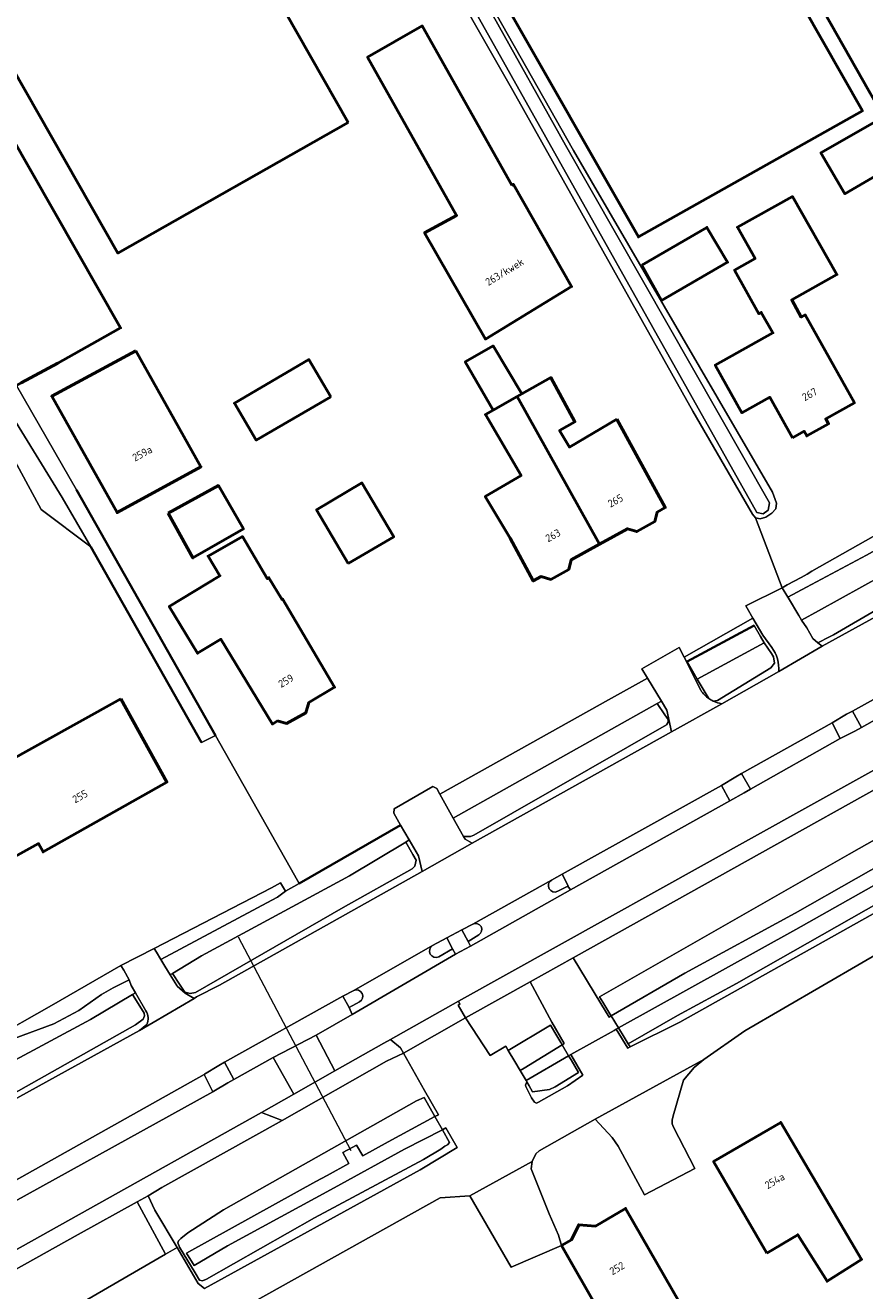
# Model space of a CAD drawing. Header units: metres. Extents: x 113441 to 115918, y 474822 to 477887.
# Tile 132 of 145: x 114546 to 114617, y 476976 to 477083. Entities that reach past the tile are written whole.
import ezdxf
from ezdxf.enums import TextEntityAlignment as Align

# ---------------------------------------------------------------- set-up
doc = ezdxf.new("R2010")
doc.units = ezdxf.units.M
for name, color, linetype, lineweight in [('B-WE-GK-BESCHOEIING-G', 252, 'GK-BESCHOEIING', 35), ('B-WE-GR-GROENVOORZIENING-GV', 252, 'Continuous', 18), ('B-WE-KW-KUNSTWERK_DUIKER-G', 252, 'Continuous', 18), ('B-WE-KW-KUNSTWERK_STUW-G', 252, 'Continuous', 18), ('B-WE-OG-BEBOUWING-GV', 7, 'Continuous', 50), ('B-WE-OG-BEBOUWING-T18', 7, 'Continuous', 50), ('B-WE-OG-BEBOUWING_LOODS-GV', 7, 'Continuous', 50), ('B-WE-OG-BEBOUWING_OVERBOUWING-GV', 7, 'Continuous', 50), ('B-WE-OG-BEBOUWING_SCHUUR-GV', 7, 'Continuous', 50), ('B-WE-OG-TERREIN_ERF-GV', 252, 'Continuous', 18), ('B-WE-OG-WATER-GV', 252, 'Continuous', 18), ('B-WE-OG-WATER_SLOOT-GV', 252, 'Continuous', 18), ('B-WE-VH-VERHARDING_GESLOTEN-GV', 252, 'Continuous', 18), ('B-WE-VH-VERHARDING_OPEN-GV', 252, 'Continuous', 18)]:
    doc.layers.add(name, color=color, linetype=linetype, lineweight=lineweight)
doc.styles.add('NLCS-ISO-ANNOTATIEF-T18', font='NLCS-ISO.ttf', dxfattribs={"height": 1.8})
doc.linetypes.add('GK-BESCHOEIING', pattern='A,30,-5,[1,NLCS.SHX,S=1,R=0,X=0,Y=0],-5', length=40)

msp = doc.modelspace()

# ---------------------------------------------------------------- linework, layer by layer
at = {"layer": 'B-WE-GK-BESCHOEIING-G', "ltscale": 0.5, "flags": 128}
for points in [[(114550.501, 477043.48), (114562.22, 477022.762)], [(114561.034, 477022.175), (114551.728, 477038.661)], [(114601.977, 477029.015), (114607.62, 477032.029)], [(114569.269, 477010.301), (114577.82, 477015.215)]]:
    msp.add_lwpolyline(points, dxfattribs=at)
at = {"layer": 'B-WE-GR-GROENVOORZIENING-GV'}
for points in [[(114622.593, 477035.395), (114622.402, 477036.087), (114621.777, 477035.607), (114614.29, 477031.249), (114613.95, 477031.093), (114612.987, 477030.582), (114613.331, 477030.287)], [(114628.617, 477030.178), (114627.903, 477031.464), (114615.889, 477024.826), (114616.663, 477023.446)], [(114638.038, 477024.579), (114638.203, 477024.459), (114638.448, 477024.18), (114638.576, 477023.959), (114639.161, 477024.288), (114639.128, 477024.381), (114639.093, 477024.474), (114637.863, 477026.53), (114636.226, 477028.64), (114635.144, 477027.914), (114592.36, 477004.03), (114594.68, 477000.18), (114595.382, 476999.017), (114595.567, 476999.126), (114595.462, 476999.298), (114594.86, 477000.282), (114594.577, 477000.744), (114615.618, 477012.755), (114635.553, 477024.067), (114636.541, 477024.534), (114637.261, 477024.821), (114637.828, 477024.733)], [(114600.659, 477023.083), (114600.259, 477024.911), (114599.808, 477025.651), (114599.433, 477025.47), (114600.086, 477024.506), (114600.353, 477024.113), (114600.366, 477023.881), (114600.235, 477023.666), (114583.979, 477014.351), (114583.699, 477014.255), (114583.126, 477014.239), (114583.253, 477014.012), (114583.84, 477013.689)], [(114614.867, 477022.517), (114614.177, 477023.82), (114606.547, 477019.557), (114607.316, 477018.236)], [(114605.566, 477017.25), (114604.853, 477018.546), (114591.428, 477011.073), (114591.926, 477010.089), (114591.912, 477010.072), (114592.128, 477009.759)], [(114578.545, 477013.961), (114578.254, 477013.786), (114578.855, 477012.732), (114579.127, 477012.256), (114579.026, 477011.744), (114578.8, 477011.511), (114572.985, 477008.276), (114560.521, 477001.09), (114560.086, 477001.006), (114559.628, 477001.137), (114559.183, 477001.811), (114558.587, 477002.713), (114558.395, 477002.599), (114558.951, 477001.682), (114558.976, 477001.641), (114559.654, 477001.039), (114560.433, 477000.605), (114560.629, 477000.729), (114562.564, 477001.72), (114579.633, 477011.3), (114579.316, 477012.627)], [(114583.502, 477005.394), (114582.987, 477006.369), (114581.719, 477005.706), (114581.713, 477005.703), (114582.199, 477004.794), (114582.441, 477004.343), (114583.702, 477005.016)], [(114588.733, 477002.004), (114583.552, 476999.108), (114583.275, 476998.953), (114585.37, 476995.788), (114586.677, 476996.575), (114586.891, 476996.213), (114590.442, 476998.359), (114590.974, 476997.459), (114591.311, 476996.889), (114591.431, 476996.687), (114591.612, 476996.794), (114590.554, 476998.596)], [(114596.668, 476997.325), (114596.186, 476998.113), (114595.991, 476998.005), (114596.957, 476996.403), (114597.168, 476996.509), (114597, 476996.783)], [(114578.053, 476995.982), (114576.64, 476995.32), (114567.839, 476990.299), (114557.686, 476984.65), (114556.543, 476983.957), (114557.099, 476982.76), (114558.98, 476979.594), (114560.77, 476976.582), (114561.295, 476976.16), (114579.48, 476986.146), (114582.587, 476988.034), (114581.642, 476989.682), (114581.349, 476989.509), (114581.937, 476988.466), (114581.782, 476988.271), (114581.559, 476988.15), (114581.217, 476987.883), (114579.753, 476987.028), (114570.562, 476982.112), (114561.466, 476976.947), (114561.115, 476976.785), (114560.877, 476976.844), (114560.502, 476977.468), (114559.192, 476979.645), (114559.155, 476979.707), (114559.059, 476979.987), (114559.112, 476980.178), (114559.285, 476980.369), (114559.898, 476980.841), (114562.891, 476982.777), (114579.171, 476991.955), (114579.802, 476992.257), (114580.715, 476990.636), (114581.005, 476990.792), (114579.831, 476992.838)], [(114591.88, 476993.24), (114593.168, 476994.142), (114592.153, 476995.872), (114591.973, 476995.772), (114592.181, 476995.422), (114592.808, 476994.363), (114590.854, 476993.157), (114590.372, 476992.93), (114588.943, 476992.737), (114588.657, 476993.222), (114588.449, 476993.574), (114588.351, 476993.301), (114588.375, 476993.164), (114588.848, 476992.224), (114589.105, 476991.861), (114589.26, 476991.759), (114589.442, 476991.862)], [(114561.994, 476992.735), (114561.264, 476994.193), (114540.823, 476982.718), (114541.55, 476981.422)], [(114558.014, 476979.035), (114555.619, 476983.448), (114550.644, 476980.71), (114536.096, 476972.566), (114535.575, 476972.274), (114536.948, 476969.565), (114537.264, 476969.202), (114537.843, 476968.762), (114539.153, 476968.117)]]:
    msp.add_lwpolyline(points, close=True, dxfattribs=at)
for points in [[(114609.105, 477030.194), (114608.331, 477031.219), (114607.507, 477032.646), (114601.705, 477029.36), (114603.11, 477026.582)], [(114601.977, 477029.015), (114607.62, 477032.029), (114608.144, 477031.116), (114608.457, 477030.57), (114609.084, 477029.678), (114609.156, 477029.536), (114609.228, 477029.392), (114609.312, 477028.868), (114609.009, 477028.462), (114604.51, 477025.724), (114604.154, 477025.669)], [(114603.8, 477025.875), (114603.486, 477026.391), (114602.808, 477027.509), (114602.524, 477028.024), (114601.977, 477029.015)], [(114604.889, 477025.445), (114609.698, 477028.151)], [(114639.161, 477024.288), (114638.576, 477023.959), (114638.777, 477023.614), (114638.957, 477023.108), (114638.999, 477022.757), (114638.946, 477022.328), (114638.899, 477022.162), (114638.815, 477021.86), (114638.775, 477021.719), (114638.635, 477021.423), (114638.442, 477021.016), (114638.056, 477020.359), (114637.468, 477019.751), (114636.254, 477018.872), (114623.033, 477011.47), (114606.122, 477001.856), (114601.158, 476999.153), (114597, 476996.783), (114597.168, 476996.509), (114601.361, 476998.607), (114629.714, 477014.515), (114637.851, 477019.481)], [(114555.47, 477001.076), (114555.218, 477000.931), (114555.832, 476999.948), (114556.204, 476999.354), (114556.234, 476999.145), (114556.121, 476998.865), (114555.467, 476998.387), (114540.764, 476990.076), (114539.818, 476989.586), (114539.454, 476989.537), (114539.037, 476989.566), (114538.78, 476989.81), (114538.494, 476990.359), (114537.931, 476991.441), (114537.898, 476991.423), (114538.414, 476990.262)], [(114556.357, 476999.552), (114555.47, 477001.076)], [(114540.25, 476989.313), (114555.822, 476997.89), (114556.422, 476998.412)]]:
    msp.add_lwpolyline(points, dxfattribs=at)
for points in [[(114609.698, 477028.151, 0.1599846), (114609.105, 477030.194)], [(114603.11, 477026.582, 0.0966301), (114603.8, 477025.875)], [(114604.154, 477025.669, 0.0761652), (114604.889, 477025.445)], [(114556.422, 476998.412, 0.2543126), (114556.357, 476999.552)]]:
    msp.add_lwpolyline(points, format="xyb", dxfattribs=at)
at = {"layer": 'B-WE-KW-KUNSTWERK_DUIKER-G'}
msp.add_lwpolyline([(114573.658, 476987.763), (114564.148, 477005.751)], dxfattribs=at)
at = {"layer": 'B-WE-KW-KUNSTWERK_STUW-G'}
msp.add_lwpolyline([(114568.108, 477009.644), (114569.269, 477010.301)], dxfattribs=at)
at = {"layer": 'B-WE-OG-BEBOUWING-GV'}
for points in [[(114551.57, 477145.89), (114597.86, 477064.79), (114616.73, 477075.42), (114571.48, 477154.86)], [(114575.42, 477150.97), (114617.28, 477077.11), (114618.533, 477074.93), (114613.236, 477071.885), (114615.254, 477068.431), (114620.505, 477071.499), (114620.62, 477071.3), (114630.17, 477076.88), (114626.96, 477082.67)]]:
    msp.add_lwpolyline(points, dxfattribs=at)
for points in [[(114587.199, 477069.149), (114579.64, 477082.59), (114575.04, 477079.94), (114582.529, 477066.611), (114579.84, 477065.15), (114584.97, 477056.19), (114592.23, 477060.61), (114587.33, 477069.22)], [(114610.834, 477047.871), (114611.812, 477048.418), (114612.036, 477048.016), (114613.878, 477049.046), (114613.648, 477049.456), (114616.066, 477050.808), (114611.917, 477058.227), (114611.585, 477058.042), (114610.775, 477059.49), (114614.58, 477061.619), (114610.833, 477068.196), (114606.207, 477065.609), (114607.686, 477062.965), (114605.958, 477061.998), (114608.013, 477058.324), (114608.214, 477058.436), (114609.185, 477056.699), (114604.332, 477053.985), (114606.578, 477049.971), (114608.926, 477051.284)], [(114555.52, 477055.2), (114548.42, 477051.36), (114553.92, 477041.56), (114560.99, 477045.42)], [(114571.95, 477051.32), (114570.09, 477054.45), (114563.82, 477050.77), (114565.66, 477047.67)], [(114596.045, 477049.43), (114592.041, 477047.075), (114591.219, 477048.473), (114592.5, 477049.21), (114590.48, 477052.94), (114588.033, 477051.554), (114587.648, 477051.336), (114594.575, 477038.893), (114596.925, 477040.201), (114597.724, 477039.959), (114599.244, 477040.806), (114599.441, 477041.602), (114600.114, 477041.977)], [(114587.648, 477051.336), (114585.631, 477050.194), (114584.97, 477049.82), (114587.971, 477044.68), (114584.95, 477042.903), (114587.062, 477039.395), (114589, 477035.79), (114589.673, 477036.164), (114590.471, 477035.922), (114591.992, 477036.769), (114592.189, 477037.565), (114594.575, 477038.893)], [(114573.413, 477037.267), (114577.236, 477039.524), (114574.563, 477044.054), (114570.739, 477041.797)], [(114567.451, 477023.994), (114568.194, 477023.779), (114569.845, 477024.688), (114570.081, 477025.546), (114572.257, 477026.831), (114567.86, 477034.28), (114567.8, 477034.245), (114566.722, 477036.07), (114566.584, 477035.989), (114564.49, 477039.537), (114561.588, 477037.893), (114562.593, 477036.234), (114558.317, 477033.643), (114560.711, 477029.692), (114562.678, 477030.884), (114567.011, 477023.734)], [(114554.247, 477025.844), (114544.03, 477020.191), (114543.16, 477021.74), (114540.537, 477020.372), (114545.024, 477012.387), (114547.311, 477013.655), (114547.695, 477012.953), (114558.131, 477018.837)], [(114608.686, 476979.132), (114611.289, 476980.683), (114613.75, 476976.76), (114616.66, 476978.604), (114609.856, 476990.151), (114604.189, 476986.85)], [(114591.388, 476979.764), (114597.941, 476968.267), (114597.156, 476967.544), (114598.503, 476965.181), (114599.54, 476965.461), (114600.298, 476964.132), (114605.991, 476967.419), (114605.633, 476968.044), (114607.352, 476969.073), (114604.682, 476973.736), (114602.69, 476972.577), (114596.78, 476982.894), (114594.229, 476981.413), (114592.828, 476981.525), (114592.227, 476980.251)]]:
    msp.add_lwpolyline(points, close=True, dxfattribs=at)
at = {"layer": 'B-WE-OG-BEBOUWING_LOODS-GV'}
for points in [[(114573.41, 477074.45), (114561.741, 477094.963), (114561.29, 477095.756), (114538.75, 477135.38), (114532.17, 477131.81), (114519.39, 477124.21), (114554, 477063.43)], [(114513.75, 477107.83), (114529.922, 477079.296), (114545.29, 477052.18), (114545.462, 477052.274), (114545.853, 477052.485), (114548.923, 477054.151), (114552.282, 477056.048), (114554.22, 477057.12), (114522.48, 477112.79), (114514.585, 477108.305), (114514.244, 477108.111)]]:
    msp.add_lwpolyline(points, close=True, dxfattribs=at)
at = {"layer": 'B-WE-OG-BEBOUWING_OVERBOUWING-GV'}
msp.add_lwpolyline([(114598.159, 477062.427), (114599.798, 477059.424), (114605.367, 477062.665), (114603.626, 477065.593)], close=True, dxfattribs=at)
at = {"layer": 'B-WE-OG-BEBOUWING_SCHUUR-GV'}
for points in [[(114585.631, 477050.194), (114587.648, 477051.336), (114588.033, 477051.554), (114585.609, 477055.609), (114583.271, 477054.252)], [(114558.235, 477041.514), (114560.31, 477037.736), (114564.576, 477040.176), (114562.459, 477043.834)]]:
    msp.add_lwpolyline(points, close=True, dxfattribs=at)
at = {"layer": 'B-WE-OG-TERREIN_ERF-GV'}
for points in [[(114571.48, 477154.86), (114616.73, 477075.42), (114597.86, 477064.79), (114551.57, 477145.89)], [(114626.96, 477082.67), (114630.17, 477076.88), (114620.62, 477071.3), (114620.505, 477071.499), (114615.254, 477068.431), (114613.236, 477071.885), (114618.533, 477074.93), (114617.28, 477077.11), (114575.42, 477150.97)], [(114561.741, 477094.963), (114573.41, 477074.45), (114554, 477063.43), (114519.39, 477124.21)], [(114522.48, 477112.79), (114554.22, 477057.12), (114552.282, 477056.048), (114548.923, 477054.151), (114545.853, 477052.485)], [(114572.385, 477107.394), (114592.387, 477072.068), (114609.15, 477043.274), (114609.494, 477042.363), (114609.448, 477041.863), (114609.105, 477041.504), (114608.595, 477041.183), (114608.124, 477041.028), (114607.725, 477041.106), (114609.968, 477035.221), (114610.402, 477035.454), (114611.562, 477036.089), (114612.075, 477036.369), (114612.477, 477036.626), (114618.277, 477039.903)], [(114545.462, 477052.274), (114550.501, 477043.48), (114562.22, 477022.762), (114568.874, 477011), (114569.269, 477010.301), (114577.82, 477015.215), (114577.238, 477016.221), (114577.281, 477016.569), (114580.526, 477018.457), (114580.869, 477018.283), (114581.122, 477017.83), (114595.349, 477025.761), (114598.613, 477027.609), (114598.134, 477028.393), (114601.294, 477030.172), (114601.705, 477029.36), (114607.507, 477032.646), (114607.016, 477033.496), (114606.908, 477033.684), (114609.968, 477035.221), (114607.725, 477041.106), (114607.466, 477041.413), (114602.444, 477050.095), (114587.273, 477077.144), (114573.511, 477101.268)], [(114543.219, 476997.095), (114548.391, 477000), (114554.253, 477003.384), (114557.063, 477004.796), (114566.949, 477009.927), (114567.709, 477010.351), (114568.108, 477009.644), (114569.269, 477010.301), (114568.874, 477011), (114562.22, 477022.762), (114561.034, 477022.175), (114551.728, 477038.661), (114547.542, 477041.811), (114539.552, 477056.524)], [(114619.97, 477005.517), (114606.815, 476997.865), (114603.37, 476995.463), (114602.543, 476994.764), (114601.663, 476993.696), (114600.775, 476990.715), (114600.71, 476990.339), (114600.71, 476990.041), (114600.812, 476989.749), (114602.612, 476986.255), (114598.362, 476984.03), (114596.155, 476988.156), (114595.641, 476988.882), (114594.202, 476990.41), (114589.5, 476987.75), (114589.226, 476987.493), (114588.9, 476986.867), (114588.83, 476986.235), (114590.327, 476982.454), (114591.111, 476980.656), (114591.388, 476979.764), (114587.135, 476977.943), (114583.656, 476983.949), (114581.159, 476983.783), (114564.308, 476974.378)]]:
    msp.add_lwpolyline(points, dxfattribs=at)
for points in [[(114579.84, 477065.15), (114582.529, 477066.611), (114575.04, 477079.94), (114579.64, 477082.59), (114587.199, 477069.149), (114587.33, 477069.22), (114592.23, 477060.61), (114584.97, 477056.19)], [(114616.066, 477050.808), (114613.648, 477049.456), (114613.878, 477049.046), (114612.036, 477048.016), (114611.812, 477048.418), (114610.834, 477047.871), (114608.926, 477051.284), (114606.578, 477049.971), (114604.332, 477053.985), (114609.185, 477056.699), (114608.214, 477058.436), (114608.013, 477058.324), (114605.958, 477061.998), (114607.686, 477062.965), (114606.207, 477065.609), (114610.833, 477068.196), (114614.58, 477061.619), (114610.775, 477059.49), (114611.585, 477058.042), (114611.917, 477058.227)], [(114548.42, 477051.36), (114555.52, 477055.2), (114560.99, 477045.42), (114553.92, 477041.56)], [(114563.82, 477050.77), (114570.09, 477054.45), (114571.95, 477051.32), (114565.66, 477047.67)], [(114584.97, 477049.82), (114585.631, 477050.194), (114587.648, 477051.336), (114588.033, 477051.554), (114590.48, 477052.94), (114592.5, 477049.21), (114591.219, 477048.473), (114592.041, 477047.075), (114596.045, 477049.43), (114600.114, 477041.977), (114599.441, 477041.602), (114599.244, 477040.806), (114597.724, 477039.959), (114596.925, 477040.201), (114594.575, 477038.893), (114592.189, 477037.565), (114591.992, 477036.769), (114590.471, 477035.922), (114589.673, 477036.164), (114589, 477035.79), (114587.062, 477039.395), (114584.95, 477042.903), (114587.971, 477044.68)], [(114570.739, 477041.797), (114574.563, 477044.054), (114577.236, 477039.524), (114573.413, 477037.267)], [(114567.8, 477034.245), (114567.86, 477034.28), (114572.257, 477026.831), (114570.081, 477025.546), (114569.845, 477024.688), (114568.194, 477023.779), (114567.451, 477023.994), (114567.011, 477023.734), (114562.678, 477030.884), (114560.711, 477029.692), (114558.317, 477033.643), (114562.593, 477036.234), (114561.588, 477037.893), (114564.49, 477039.537), (114566.584, 477035.989), (114566.722, 477036.07)], [(114554.247, 477025.844), (114558.131, 477018.837), (114547.695, 477012.953), (114547.311, 477013.655), (114545.024, 477012.387), (114540.537, 477020.372), (114543.16, 477021.74), (114544.03, 477020.191)], [(114601.663, 476993.696), (114602.543, 476994.764), (114603.37, 476995.463), (114594.202, 476990.41), (114595.641, 476988.882), (114596.155, 476988.156), (114598.362, 476984.03), (114602.612, 476986.255), (114600.812, 476989.749), (114600.71, 476990.041), (114600.71, 476990.339), (114600.775, 476990.715)], [(114608.686, 476979.132), (114604.189, 476986.85), (114609.856, 476990.151), (114616.66, 476978.604), (114613.75, 476976.76), (114611.289, 476980.683)], [(114590.327, 476982.454), (114588.83, 476986.235), (114588.9, 476986.867), (114583.656, 476983.949), (114587.135, 476977.943), (114591.388, 476979.764), (114591.111, 476980.656)], [(114591.388, 476979.764), (114592.227, 476980.251), (114592.828, 476981.525), (114594.229, 476981.413), (114596.78, 476982.894), (114602.69, 476972.577), (114604.682, 476973.736), (114607.352, 476969.073), (114605.633, 476968.044), (114605.991, 476967.419), (114600.298, 476964.132), (114599.54, 476965.461), (114598.503, 476965.181), (114597.156, 476967.544), (114597.941, 476968.267)]]:
    msp.add_lwpolyline(points, close=True, dxfattribs=at)
at = {"layer": 'B-WE-OG-WATER-GV'}
for points in [[(114478.731, 477268.724), (114482.457, 477262.208), (114491.108, 477247.079), (114507.237, 477219.169), (114527.887, 477182.684), (114546.367, 477149.473), (114565.706, 477116.14), (114584.203, 477083.591), (114607.829, 477041.558), (114608.357, 477041.445), (114608.796, 477041.765), (114608.912, 477042.392), (114591.712, 477072.519), (114585.625, 477083.422), (114569.241, 477111.737), (114553.251, 477139.876), (114534.432, 477172.798), (114516.323, 477204.972), (114494.869, 477242.472), (114479.642, 477269.331), (114479.251, 477269.606), (114478.916, 477269.482), (114478.674, 477269.091)], [(114545.462, 477052.274), (114545.29, 477052.18), (114529.922, 477079.296), (114529.574, 477079.133), (114528.959, 477078.804), (114528.095, 477078.342), (114528.963, 477076.822), (114529.318, 477076.201), (114540.96, 477056.369), (114549.29, 477042.815), (114551.728, 477038.661), (114561.034, 477022.175), (114562.22, 477022.762), (114550.501, 477043.48)], [(114621.534, 477037.914), (114622.887, 477038.592), (114625.111, 477039.85), (114631.202, 477043.294), (114644.542, 477050.607), (114644.167, 477051.271), (114643.585, 477052.304), (114643.299, 477052.369), (114642.989, 477052.302), (114642.394, 477052.093), (114641.614, 477051.686), (114625.257, 477042.502), (114624.052, 477041.787), (114620.59, 477039.902), (114620.478, 477039.841), (114617.072, 477037.97), (114612.026, 477035.27), (114610.447, 477034.425), (114610.499, 477034.34), (114611.372, 477032.892), (114611.614, 477032.49), (114613.036, 477033.276), (114620.338, 477037.315)], [(114608.457, 477030.57), (114608.144, 477031.116), (114607.62, 477032.029), (114601.977, 477029.015), (114602.524, 477028.024), (114602.808, 477027.509)], [(114599.433, 477025.47), (114599.808, 477025.651), (114598.613, 477027.609), (114595.349, 477025.761), (114581.122, 477017.83), (114582.257, 477015.796)], [(114611.113, 477006.406), (114637.869, 477021.503), (114637.964, 477021.76), (114637.791, 477022.105), (114637.636, 477022.325), (114637.504, 477022.438), (114637.04, 477022.354), (114635.908, 477021.786), (114626.492, 477016.548), (114611.063, 477007.783), (114601.765, 477002.724), (114595.567, 476999.126), (114596.186, 476998.113)], [(114573.516, 477010.929), (114578.254, 477013.786), (114578.545, 477013.961), (114577.82, 477015.215), (114569.269, 477010.301), (114568.108, 477009.644), (114567.436, 477009.142), (114567.395, 477009.12), (114557.62, 477003.877), (114557.951, 477003.331), (114558.395, 477002.599), (114558.587, 477002.713), (114561.027, 477004.178), (114568.015, 477007.956)], [(114551.682, 476998.827), (114555.218, 477000.931), (114555.47, 477001.076), (114555.107, 477001.701), (114554.953, 477002.17), (114553.608, 477001.494), (114552.608, 477000.932), (114550.715, 476999.594), (114548.602, 476998.457), (114545.244, 476997.218), (114536.848, 476992.661), (114537.656, 476991.293), (114537.898, 476991.423), (114537.931, 476991.441)], [(114591.973, 476995.772), (114591.431, 476996.687), (114588.235, 476994.721), (114587.895, 476994.512), (114588.392, 476993.671)], [(114572.219, 476984.647), (114578.142, 476987.889), (114581.349, 476989.509), (114580.715, 476990.636), (114576.765, 476988.524), (114574.629, 476987.344), (114574.112, 476988.226), (114572.945, 476987.621), (114573.45, 476986.693), (114571.616, 476985.68), (114570.675, 476985.16), (114559.975, 476979.249), (114559.77, 476979.136), (114560.421, 476978.077), (114563.243, 476979.733)]]:
    msp.add_lwpolyline(points, close=True, dxfattribs=at)
at = {"layer": 'B-WE-OG-WATER_SLOOT-GV'}
for points in [[(114607.829, 477041.558), (114584.203, 477083.591), (114565.706, 477116.14), (114546.367, 477149.473), (114527.887, 477182.684), (114507.237, 477219.169), (114491.108, 477247.079), (114482.457, 477262.208), (114478.731, 477268.724), (114478.674, 477269.091), (114478.916, 477269.482), (114479.251, 477269.606), (114479.642, 477269.331), (114494.869, 477242.472), (114516.323, 477204.972), (114534.432, 477172.798), (114553.251, 477139.876), (114569.241, 477111.737), (114585.625, 477083.422), (114591.712, 477072.519), (114608.912, 477042.392), (114608.796, 477041.765), (114608.357, 477041.445)], [(114529.318, 477076.201), (114528.963, 477076.822), (114528.819, 477075.934), (114529.047, 477075.868), (114529.255, 477075.571), (114536.865, 477061.494), (114539.081, 477057.609), (114538.993, 477057.558), (114539.552, 477056.524), (114547.542, 477041.811), (114551.728, 477038.661), (114549.29, 477042.815), (114540.96, 477056.369)], [(114617.072, 477037.97), (114620.478, 477039.841), (114620.309, 477040.149), (114620.166, 477040.061), (114619.694, 477040.734), (114618.277, 477039.903), (114612.477, 477036.626), (114612.075, 477036.369), (114611.562, 477036.089), (114610.402, 477035.454), (114609.968, 477035.221), (114610.447, 477034.425), (114612.026, 477035.27)], [(114621.777, 477035.607), (114622.402, 477036.087), (114622.244, 477036.656), (114622.225, 477036.655), (114621.534, 477037.914), (114620.338, 477037.315), (114613.036, 477033.276), (114611.614, 477032.49), (114612.046, 477031.847), (114612.562, 477030.948), (114612.987, 477030.582), (114613.95, 477031.093), (114614.29, 477031.249)], [(114600.235, 477023.666), (114600.366, 477023.881), (114600.353, 477024.113), (114600.086, 477024.506), (114599.433, 477025.47), (114582.257, 477015.796), (114583.126, 477014.239), (114583.699, 477014.255), (114583.979, 477014.351)], [(114638.635, 477021.423), (114638.775, 477021.719), (114638.815, 477021.86), (114638.899, 477022.162), (114638.563, 477023.134), (114638.137, 477023.311), (114638.113, 477023.301), (114637.504, 477022.438), (114637.636, 477022.325), (114637.791, 477022.105), (114637.964, 477021.76), (114637.869, 477021.503), (114611.113, 477006.406), (114596.186, 476998.113), (114596.668, 476997.325), (114597, 476996.783), (114601.158, 476999.153), (114606.122, 477001.856), (114623.033, 477011.47), (114636.254, 477018.872), (114637.468, 477019.751), (114638.056, 477020.359), (114638.442, 477021.016)], [(114578.8, 477011.511), (114579.026, 477011.744), (114579.127, 477012.256), (114578.855, 477012.732), (114578.254, 477013.786), (114573.516, 477010.929), (114568.015, 477007.956), (114561.027, 477004.178), (114558.587, 477002.713), (114559.183, 477001.811), (114559.628, 477001.137), (114560.086, 477001.006), (114560.521, 477001.09), (114572.985, 477008.276)], [(114567.709, 477010.351), (114566.949, 477009.927), (114557.063, 477004.796), (114557.235, 477004.512), (114557.62, 477003.877), (114567.395, 477009.12), (114567.436, 477009.142), (114568.108, 477009.644)], [(114554.953, 477002.17), (114554.486, 477002.979), (114554.253, 477003.384), (114548.391, 477000), (114543.219, 476997.095), (114536.402, 476993.417), (114536.848, 476992.661), (114545.244, 476997.218), (114548.602, 476998.457), (114550.715, 476999.594), (114552.608, 477000.932), (114553.608, 477001.494)], [(114555.467, 476998.387), (114556.121, 476998.865), (114556.234, 476999.145), (114556.204, 476999.354), (114555.832, 476999.948), (114555.218, 477000.931), (114551.682, 476998.827), (114537.931, 476991.441), (114538.494, 476990.359), (114538.78, 476989.81), (114539.037, 476989.566), (114539.454, 476989.537), (114539.818, 476989.586), (114540.764, 476990.076)], [(114590.974, 476997.459), (114590.442, 476998.359), (114586.891, 476996.213), (114587.434, 476995.293), (114587.895, 476994.512), (114588.235, 476994.721), (114591.431, 476996.687), (114591.311, 476996.889)], [(114592.808, 476994.363), (114592.181, 476995.422), (114591.973, 476995.772), (114588.392, 476993.671), (114588.449, 476993.574), (114588.657, 476993.222), (114588.943, 476992.737), (114590.372, 476992.93), (114590.854, 476993.157)], [(114559.77, 476979.136), (114559.975, 476979.249), (114570.675, 476985.16), (114571.616, 476985.68), (114573.45, 476986.693), (114572.945, 476987.621), (114574.112, 476988.226), (114574.629, 476987.344), (114576.765, 476988.524), (114580.715, 476990.636), (114579.802, 476992.257), (114579.171, 476991.955), (114562.891, 476982.777), (114559.898, 476980.841), (114559.285, 476980.369), (114559.112, 476980.178), (114559.059, 476979.987), (114559.155, 476979.707), (114559.192, 476979.645), (114560.502, 476977.468), (114560.877, 476976.844), (114561.115, 476976.785), (114561.466, 476976.947), (114570.562, 476982.112), (114579.753, 476987.028), (114581.217, 476987.883), (114581.559, 476988.15), (114581.782, 476988.271), (114581.937, 476988.466), (114581.349, 476989.509), (114578.142, 476987.889), (114572.219, 476984.647), (114563.243, 476979.733), (114560.421, 476978.077)]]:
    msp.add_lwpolyline(points, close=True, dxfattribs=at)
for points in [[(114573.511, 477101.268), (114587.273, 477077.144), (114602.444, 477050.095), (114607.466, 477041.413), (114607.725, 477041.106), (114608.124, 477041.028), (114608.595, 477041.183), (114609.105, 477041.504), (114609.448, 477041.863), (114609.494, 477042.363), (114609.15, 477043.274), (114592.387, 477072.068), (114572.385, 477107.394)], [(114609.009, 477028.462), (114609.312, 477028.868), (114609.228, 477029.392), (114609.156, 477029.536), (114609.084, 477029.678), (114608.457, 477030.57), (114602.808, 477027.509), (114603.486, 477026.391), (114603.8, 477025.875)], [(114604.154, 477025.669), (114604.51, 477025.724), (114609.009, 477028.462)], [(114635.553, 477024.067), (114615.618, 477012.755), (114594.577, 477000.744), (114594.86, 477000.282), (114595.462, 476999.298), (114595.567, 476999.126), (114601.765, 477002.724), (114611.063, 477007.783), (114626.492, 477016.548)]]:
    msp.add_lwpolyline(points, dxfattribs=at)
msp.add_lwpolyline([(114603.8, 477025.875, 0.0422621), (114604.154, 477025.669)], format="xyb", dxfattribs=at)
at = {"layer": 'B-WE-VH-VERHARDING_GESLOTEN-GV'}
for points in [[(114712.098, 477085.361), (114684.043, 477069.614), (114683.007, 477069.124), (114678.693, 477066.792), (114677.33, 477065.897), (114652.365, 477051.879), (114650.392, 477050.914), (114645.64, 477048.258), (114626.931, 477037.777), (114622.593, 477035.395), (114613.331, 477030.287), (114609.698, 477028.151), (114604.889, 477025.445), (114600.659, 477023.083), (114583.84, 477013.689), (114579.633, 477011.3), (114562.564, 477001.72), (114560.629, 477000.729), (114560.433, 477000.605), (114555.822, 476997.89), (114540.25, 476989.313)], [(114603.37, 476995.463), (114606.815, 476997.865), (114619.97, 477005.517), (114625.493, 477008.769), (114625.826, 477009.175), (114625.874, 477009.215), (114626.522, 477009.749), (114627.233, 477010.126), (114630.136, 477011.668), (114639.809, 477016.993), (114643.054, 477018.277), (114652.959, 477023.88), (114656.487, 477025.884), (114657.716, 477027.031), (114664.918, 477030.983), (114666.043, 477030.345), (114668.191, 477033.795), (114664.44, 477036.023), (114663.772, 477037.165), (114660.761, 477042.313), (114660.747, 477042.337), (114657.339, 477040.405), (114659.739, 477035.972), (114660.825, 477033.967)], [(114611.614, 477032.49), (114611.372, 477032.892), (114610.499, 477034.34), (114610.447, 477034.425), (114609.968, 477035.221), (114606.908, 477033.684), (114607.016, 477033.496), (114607.507, 477032.646), (114608.331, 477031.219), (114609.105, 477030.194)], [(114609.698, 477028.151), (114613.331, 477030.287), (114612.987, 477030.582), (114612.562, 477030.948), (114612.046, 477031.847), (114611.614, 477032.49)], [(114540.823, 476982.718), (114561.264, 476994.193), (114561.284, 476994.204), (114562.493, 476994.954), (114562.975, 476995.223), (114572.963, 477000.798), (114573.874, 477001.266), (114580.515, 477005.061), (114581.713, 477005.703), (114581.719, 477005.706), (114582.987, 477006.369), (114583.897, 477006.85), (114590.529, 477010.572), (114591.428, 477011.073), (114604.853, 477018.546), (114606.068, 477019.289), (114606.547, 477019.557), (114614.177, 477023.82), (114615.39, 477024.55), (114615.889, 477024.826), (114627.903, 477031.464)], [(114628.617, 477030.178), (114616.663, 477023.446), (114616.089, 477023.123), (114614.867, 477022.517), (114607.316, 477018.236), (114606.783, 477017.934), (114605.566, 477017.25), (114592.128, 477009.759), (114583.702, 477005.016), (114582.441, 477004.343), (114573.728, 476999.258), (114570.705, 476997.5), (114572.275, 476994.484), (114576.399, 476996.819), (114576.963, 476997.128), (114582.698, 477000.357), (114611.886, 477016.621), (114632.656, 477028.148)], [(114601.705, 477029.36), (114601.294, 477030.172), (114598.134, 477028.393), (114598.613, 477027.609), (114599.808, 477025.651), (114600.259, 477024.911), (114600.659, 477023.083), (114604.889, 477025.445)], [(114603.11, 477026.582), (114601.705, 477029.36)], [(114629.714, 477014.515), (114601.361, 476998.607), (114597.168, 476996.509), (114596.957, 476996.403), (114595.991, 476998.005), (114595.811, 476997.905), (114592.153, 476995.872), (114593.168, 476994.142), (114591.88, 476993.24), (114589.442, 476991.862), (114589.26, 476991.759), (114589.105, 476991.861), (114588.848, 476992.224), (114588.375, 476993.164), (114588.351, 476993.301), (114588.449, 476993.574), (114588.392, 476993.671), (114587.895, 476994.512), (114587.434, 476995.293), (114586.891, 476996.213), (114586.677, 476996.575), (114585.37, 476995.788), (114583.275, 476998.953), (114578.053, 476995.982), (114579.831, 476992.838), (114581.005, 476990.792), (114580.715, 476990.636), (114581.349, 476989.509), (114581.642, 476989.682), (114582.587, 476988.034), (114579.48, 476986.146), (114561.295, 476976.16), (114560.77, 476976.582), (114558.98, 476979.594), (114558.014, 476979.035), (114539.153, 476968.117)], [(114584.404, 477005.954), (114583.502, 477005.394), (114583.702, 477005.016), (114592.128, 477009.759)], [(114590.529, 477010.572), (114583.897, 477006.85)], [(114592.128, 477009.759), (114591.912, 477010.072), (114591.055, 477009.63)], [(114558.951, 477001.682), (114558.395, 477002.599), (114557.951, 477003.331), (114557.62, 477003.877), (114557.235, 477004.512), (114557.063, 477004.796), (114554.253, 477003.384), (114554.486, 477002.979), (114554.953, 477002.17), (114555.107, 477001.701), (114555.47, 477001.076), (114556.357, 476999.552)], [(114574.351, 477000.318), (114573.487, 476999.831), (114573.728, 476999.258), (114582.441, 477004.343)], [(114580.515, 477005.061), (114573.874, 477001.266)], [(114582.441, 477004.343), (114582.199, 477004.794), (114581.032, 477004.11)], [(114556.422, 476998.412), (114555.822, 476997.89), (114560.433, 477000.605), (114559.654, 477001.039), (114558.976, 477001.641), (114558.951, 477001.682)], [(114535.349, 476973.784), (114566.107, 476990.991), (114568.83, 476992.533), (114567.091, 476995.627), (114563.767, 476993.773), (114563.266, 476993.494), (114562.089, 476992.787), (114561.994, 476992.735), (114541.55, 476981.422)], [(114541.708, 476960.445), (114549.637, 476964.965), (114556.768, 476969.203), (114564.308, 476974.378), (114581.159, 476983.783), (114583.656, 476983.949), (114588.9, 476986.867), (114589.226, 476987.493), (114589.5, 476987.75), (114594.202, 476990.41), (114603.37, 476995.463)]]:
    msp.add_lwpolyline(points, dxfattribs=at)
for points in [[(114609.105, 477030.194, -0.1599846), (114609.698, 477028.151)], [(114603.8, 477025.875, -0.0966301), (114603.11, 477026.582)], [(114604.154, 477025.669, -0.0422621), (114603.8, 477025.875)], [(114604.889, 477025.445, -0.0761652), (114604.154, 477025.669)], [(114591.055, 477009.63, -0.9711312), (114590.529, 477010.572)], [(114583.897, 477006.85, -0.9919582), (114584.404, 477005.954)], [(114581.032, 477004.11, -0.9505381), (114580.515, 477005.061)], [(114573.874, 477001.266, -0.9786409), (114574.351, 477000.318)], [(114556.357, 476999.552, -0.2543126), (114556.422, 476998.412)]]:
    msp.add_lwpolyline(points, format="xyb", dxfattribs=at)
for points in [[(114582.257, 477015.796), (114581.122, 477017.83), (114580.869, 477018.283), (114580.526, 477018.457), (114577.281, 477016.569), (114577.238, 477016.221), (114577.82, 477015.215), (114578.545, 477013.961), (114579.316, 477012.627), (114579.633, 477011.3), (114583.84, 477013.689), (114583.253, 477014.012), (114583.126, 477014.239)], [(114595.567, 476999.126), (114595.382, 476999.017), (114594.68, 477000.18), (114592.36, 477004.03), (114588.733, 477002.004), (114590.554, 476998.596), (114591.612, 476996.794), (114591.431, 476996.687), (114591.973, 476995.772), (114592.153, 476995.872), (114595.811, 476997.905), (114595.991, 476998.005), (114596.186, 476998.113)], [(114573.728, 476999.258), (114573.487, 476999.831), (114572.963, 477000.798), (114562.975, 476995.223), (114563.767, 476993.773), (114567.091, 476995.627), (114570.705, 476997.5)], [(114578.053, 476995.982), (114583.275, 476998.953), (114582.681, 477000.04), (114582.814, 477000.123), (114582.698, 477000.357), (114576.963, 476997.128), (114576.994, 476997.102), (114577.797, 476996.435)], [(114570.705, 476997.5), (114567.091, 476995.627), (114568.83, 476992.533), (114572.275, 476994.484)]]:
    msp.add_lwpolyline(points, close=True, dxfattribs=at)
at = {"layer": 'B-WE-VH-VERHARDING_OPEN-GV'}
for points in [[(114635.144, 477027.914), (114634.388, 477029.33), (114633.065, 477028.593), (114632.656, 477028.148), (114611.886, 477016.621), (114582.698, 477000.357), (114582.814, 477000.123), (114582.681, 477000.04), (114583.275, 476998.953), (114583.552, 476999.108), (114588.733, 477002.004), (114592.36, 477004.03)], [(114615.889, 477024.826), (114615.39, 477024.55), (114614.177, 477023.82), (114614.867, 477022.517), (114616.089, 477023.123), (114616.663, 477023.446)], [(114606.547, 477019.557), (114606.068, 477019.289), (114604.853, 477018.546), (114605.566, 477017.25), (114606.783, 477017.934), (114607.316, 477018.236)], [(114576.64, 476995.32), (114578.053, 476995.982), (114577.797, 476996.435), (114576.994, 476997.102), (114576.963, 476997.128), (114576.399, 476996.819), (114572.275, 476994.484), (114568.83, 476992.533), (114566.107, 476990.991), (114567.839, 476990.299)], [(114562.975, 476995.223), (114562.493, 476994.954), (114561.284, 476994.204), (114561.264, 476994.193), (114561.994, 476992.735), (114562.089, 476992.787), (114563.266, 476993.494), (114563.767, 476993.773)], [(114550.644, 476980.71), (114555.619, 476983.448), (114556.543, 476983.957), (114557.686, 476984.65), (114567.839, 476990.299), (114566.107, 476990.991), (114535.349, 476973.784), (114535.14, 476973.667), (114535.051, 476973.458), (114535.153, 476973.107), (114535.575, 476972.274), (114536.096, 476972.566)], [(114557.099, 476982.76), (114556.543, 476983.957), (114555.619, 476983.448), (114558.014, 476979.035), (114558.98, 476979.594)]]:
    msp.add_lwpolyline(points, close=True, dxfattribs=at)
for points in [[(114591.912, 477010.072), (114591.926, 477010.089), (114591.428, 477011.073), (114590.529, 477010.572)], [(114591.055, 477009.63), (114591.912, 477010.072)], [(114583.897, 477006.85), (114582.987, 477006.369), (114583.502, 477005.394), (114584.404, 477005.954)], [(114581.713, 477005.703), (114580.515, 477005.061)], [(114581.032, 477004.11), (114582.199, 477004.794), (114581.713, 477005.703)], [(114573.874, 477001.266), (114572.963, 477000.798), (114573.487, 476999.831), (114574.351, 477000.318)]]:
    msp.add_lwpolyline(points, dxfattribs=at)
for points in [[(114590.529, 477010.572, 0.9711312), (114591.055, 477009.63)], [(114584.404, 477005.954, 0.9919582), (114583.897, 477006.85)], [(114580.515, 477005.061, 0.9505381), (114581.032, 477004.11)], [(114574.351, 477000.318, 0.9786409), (114573.874, 477001.266)]]:
    msp.add_lwpolyline(points, format="xyb", dxfattribs=at)

# ---------------------------------------------------------------- texts
at = {"layer": 'B-WE-OG-BEBOUWING-T18', "style": 'NLCS-ISO-ANNOTATIEF-T18'}
for s, rotation, p in [('263/kwek', 31.3, (114586.577, 477061.851)), ('267', 28.3, (114612.282, 477051.524)), ('259a', 28.6, (114556.047, 477046.538)), ('265', 29.1, (114595.922, 477042.561)), ('263', 29, (114590.658, 477039.631)), ('259', 30.6, (114568.157, 477027.373)), ('255', 29.4, (114550.804, 477017.633)), ('254a', 30.2, (114609.339, 476985.221)), ('252', 30.1, (114596.057, 476977.849))]:
    msp.add_text(s, height=0.64, rotation=rotation, dxfattribs=at).set_placement(p, align=Align.MIDDLE)

doc.saveas('drawing.dxf')
